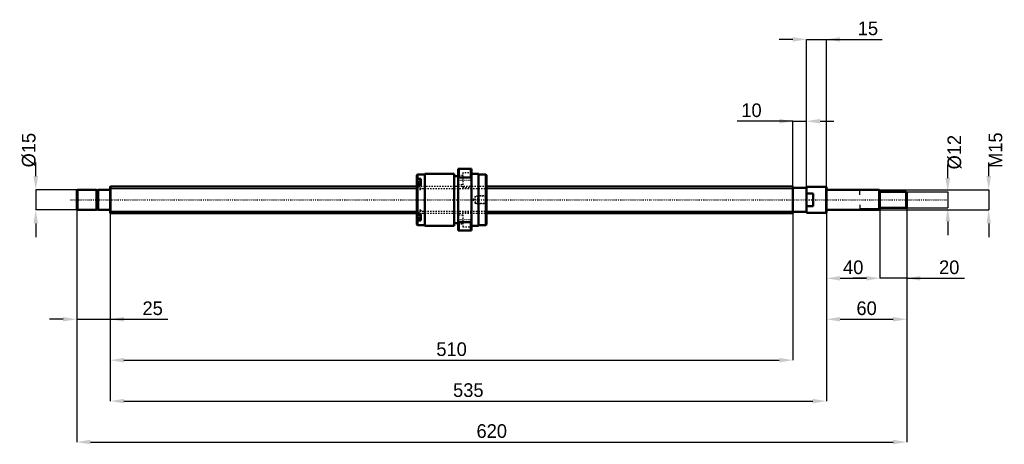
# Model space of a CAD drawing. Header units: millimetres. Extents: x -68 to 668, y -183 to 135.
import ezdxf

# ---------------------------------------------------------------- set-up
doc = ezdxf.new("R2010")
doc.units = ezdxf.units.MM
doc.linetypes.add('Center', pattern=[1.5, 0.45, -0.5, 0.05, -0.5])
doc.linetypes.add('Dashed', pattern=[2, 1, -1])
for name, color, linetype, lineweight in [('2d ConnectionPoints', 7, 'Continuous', 50), ('AM_0', 7, 'Continuous', 50), ('AM_4', 3, 'Continuous', 25), ('AM_5', 3, 'Continuous', 25), ('AM_7', 7, 'Center', 25), ('AM_9', 6, 'Dashed', 25)]:
    doc.layers.add(name, color=color, linetype=linetype, lineweight=lineweight)
doc.dimstyles.new('ISO-25', dxfattribs={"dimtxt": 2.5, "dimasz": 2.5, "dimexe": 1.25, "dimexo": 0.625, "dimtad": 1, "dimtxsty": 'Standard', "dimcen": 2.5, "dimadec": 0, "dimazin": 0, "dimtfac": 1, "dimtmove": 0, "dimatfit": 3, "dimfxl": 0, "dimarcsym": 0})

# ---------------------------------------------------------------- blocks, each defined once
blk = doc.blocks.new('1_BNK_2020_3_6G0_620LC5Y0_Nut_0_in_BNK2020_3_6G0_620LC5Y_2810__0')
at = {"layer": 'AM_0'}
for p, q in [((260, 23), (260, -23)), ((270, 23), (260, 23)), ((260.5, 23), (260.5, 16.73)), ((269.5, 23), (269.5, 16.73)), ((270, 23), (270, -23)), ((229.5, 19), (229, 18.5)), ((229, 18.5), (229, -10.58)), ((229, 15.18), (229.5, 15.54)), ((235, 19), (229.5, 19)), ((229.5, 19), (229.5, 15.54)), ((232, 15.54), (229.5, 15.54)), ((232, 15.54), (232, 10.94)), ((257, 19.5), (235, 19.5)), ((235, 19.5), (235, -19.5)), ((257, 19.5), (257, -19.5)), ((260, 17.55), (257, 17.55)), ((260, 15.6), (260.5, 16.73)), ((260.5, 16.73), (269.5, 16.73)), ((269.5, 16.73), (270, 15.6)), ((275, 19.5), (270, 19.5)), ((275, 19.5), (275, -19.5)), ((280.5, 19), (275, 19)), ((281, 18.5), (280.5, 19)), ((280.5, 19), (280.5, -19)), ((281, 18.5), (281, -18.5)), ((229.5, 10.94), (229, 10.58)), ((232, 13.71), (229.28, 13.71)), ((232, 10.94), (229.5, 10.94)), ((229.5, 10.94), (229.5, -10.94)), ((229, -10.58), (229.5, -10.94)), ((229, -10.59), (229, -18.5)), ((229.28, -13.71), (232, -13.71)), ((232, -10.94), (229.5, -10.94)), ((232, -10.94), (232, -15.54)), ((229.5, -15.54), (229, -15.18)), ((229, -18.5), (229.5, -19)), ((232, -15.54), (229.5, -15.54)), ((229.5, -15.54), (229.5, -19)), ((229.5, -19), (235, -19)), ((235, -19.5), (257, -19.5)), ((257, -17.55), (260, -17.55)), ((260.5, -16.73), (260, -15.6)), ((260.5, -16.73), (260.5, -23)), ((269.5, -16.73), (260.5, -16.73)), ((270, -15.6), (269.5, -16.73)), ((269.5, -16.73), (269.5, -23)), ((270, -19.5), (275, -19.5)), ((275, -19), (280.5, -19)), ((280.5, -19), (281, -18.5)), ((260, -23), (270, -23))]:
    blk.add_line(p, q, dxfattribs=at)
for centre, start, end in [((229.28, 13.44), 90, 180), ((229.28, -13.44), 180, 270)]:
    blk.add_arc(centre, 0.275, start, end, dxfattribs=at)
at = {"layer": 'AM_4'}
for p, q in [((229.28, 13.71), (229.28, 10.78)), ((229.28, -10.78), (229.28, -13.71))]:
    blk.add_line(p, q, dxfattribs=at)
at = {"layer": 'AM_5', "linetype": 'Dashed'}
for p, q in [((273.7, 2.59), (274.4, 3)), ((281, 3), (274.4, 3)), ((274.4, 3), (274.4, -3)), ((273.7, -2.59), (274.4, -3)), ((281, -3), (274.4, -3))]:
    blk.add_line(p, q, dxfattribs=at)
at = {"layer": 'AM_7'}
for p, q in [((259.5, 14.75), (270.5, 14.75)), ((228.85, 10.96), (232.15, 10.96)), ((228.85, -10.96), (232.15, -10.96)), ((259.5, -14.75), (270.5, -14.75))]:
    blk.add_line(p, q, dxfattribs=at)
at = {"layer": 'AM_9'}
for p, q in [((263.5, 18.05), (260, 18.05)), ((270, 20.25), (263.5, 20.25)), ((263.5, 20.25), (263.5, 9.25)), ((232, 13.26), (229, 13.26)), ((230.85, 12.35), (229, 12.35)), ((230.85, 11.98), (229, 11.98)), ((230.85, 11.33), (229, 11.33)), ((230.85, 10.59), (229, 10.59)), ((281, 10), (229, 10)), ((230.85, 9.94), (229, 9.94)), ((230.85, 9.57), (229, 9.57)), ((232, 8.66), (229, 8.66)), ((229, 7.71), (232, 7.71)), ((229.28, 10.78), (229.28, 8.21)), ((229.28, 8.21), (232, 8.21)), ((230.85, 12.35), (230.85, 9.57)), ((232, 10.94), (232, 7.71)), ((260, 11.45), (263.5, 11.45)), ((263.5, 9.25), (270, 9.25)), ((272.6, 2.59), (271.1, 0)), ((271.1, 0), (272.6, -2.59)), ((280.59, 2.59), (272.6, 2.59)), ((272.6, 2.59), (272.6, -2.59)), ((281, 3), (280.59, 2.59)), ((280.59, 2.59), (280.59, -2.59)), ((272.6, -2.59), (280.59, -2.59)), ((280.59, -2.59), (281, -3)), ((232, -7.71), (229, -7.71)), ((232, -8.66), (229, -8.66)), ((230.85, -9.57), (229, -9.57)), ((230.85, -9.94), (229, -9.94)), ((229, -10), (281, -10)), ((230.85, -10.59), (229, -10.59)), ((230.85, -11.33), (229, -11.33)), ((230.85, -11.98), (229, -11.98)), ((230.85, -12.35), (229, -12.35)), ((232, -13.26), (229, -13.26)), ((232, -8.21), (229.28, -8.21)), ((229.28, -8.21), (229.28, -10.78)), ((230.85, -9.57), (230.85, -12.35)), ((232, -7.71), (232, -10.94)), ((263.5, -11.45), (260, -11.45)), ((270, -9.25), (263.5, -9.25)), ((263.5, -9.25), (263.5, -20.25)), ((260, -18.05), (263.5, -18.05)), ((263.5, -20.25), (270, -20.25))]:
    blk.add_line(p, q, dxfattribs=at)
for centre, start, end in [((229.28, 8.49), 180, 270), ((229.28, -8.49), 90, 180)]:
    blk.add_arc(centre, 0.275, start, end, dxfattribs=at)
blk = doc.blocks.new('2_BNK_2020_3_6G0_620LC5Y_Shaft_0_in_BNK2020_3_6G0_620LC5Y_2810__0')
at = {"layer": 'AM_0'}
for p, q in [((-24.5, 7.5), (-25, 7)), ((-10.15, 7.5), (-24.5, 7.5)), ((-24.5, 7.5), (-24.5, -7.5)), ((-10.15, 7.5), (-10.15, -7.5)), ((-0.2, 7.5), (-9, 7.5)), ((-9, 7.5), (-9, -7.5)), ((0.3, 10), (0, 9.7)), ((0, 9.7), (0, -9.7)), ((229, 10), (0.3, 10)), ((0.3, 10), (0.3, -10)), ((510, 10), (281, 10)), ((510, 10), (510, -10)), ((520, 9), (510, 9)), ((520, 9.75), (520, -9.75)), ((534.7, 9.75), (520, 9.75)), ((535, 9.45), (534.7, 9.75)), ((534.7, 9.75), (534.7, -9.75)), ((535, 9.45), (535, -9.45)), ((574.5, 7.5), (535.2, 7.5)), ((575, 7), (574.5, 7.5)), ((574.5, 7.5), (574.5, -7.5)), ((-25, 7), (-25, -7)), ((-9, 7.15), (-10.15, 7.15)), ((525, 4.78), (520, 4.78)), ((525, 4.78), (525, -4.78)), ((575, 7), (575, -7)), ((594.5, 6), (575, 6)), ((595, 5.5), (594.5, 6)), ((594.5, 6), (594.5, -6)), ((595, 5.5), (595, -5.5)), ((-25, -7), (-24.5, -7.5)), ((-10.15, -7.15), (-9, -7.15)), ((520, -4.78), (525, -4.78)), ((574.5, -7.5), (575, -7)), ((575, -6), (594.5, -6)), ((594.5, -6), (595, -5.5)), ((-24.5, -7.5), (-10.15, -7.5)), ((-9, -7.5), (-0.2, -7.5)), ((0, -9.7), (0.3, -10)), ((0.3, -10), (229, -10)), ((281, -10), (510, -10)), ((510, -9), (520, -9)), ((520, -9.75), (534.7, -9.75)), ((534.7, -9.75), (535, -9.45)), ((535.2, -7.5), (574.5, -7.5))]:
    blk.add_line(p, q, dxfattribs=at)
for centre, start, end in [((-0.2, 7.7), 270, 360), ((535.2, 7.7), 180, 270), ((-0.2, -7.7), 0, 90), ((535.2, -7.7), 90, 180)]:
    blk.add_arc(centre, 0.2, start, end, dxfattribs=at)
at = {"layer": 'AM_4'}
for p, q in [((-0.2, 7.5), (-0.2, -7.5)), ((535.2, 7.5), (535.2, -7.5))]:
    blk.add_line(p, q, dxfattribs=at)
at = {"layer": 'AM_5'}
for p, q in [((0, 8.47), (229, 8.47)), ((281, 8.47), (510, 8.47)), ((510, 5), (510, 8.47)), ((575, 6.89), (560, 6.89)), ((560, 3.75), (560, 6.89)), ((510, -5), (510, -8.47)), ((560, -3.75), (560, -6.89)), ((575, -6.89), (560, -6.89)), ((0, -8.47), (229, -8.47)), ((281, -8.47), (510, -8.47))]:
    blk.add_line(p, q, dxfattribs=at)
at = {"layer": 'AM_5', "linetype": 'Dashed'}
for p, q in [((229, 8.47), (281, 8.47)), ((229, -8.47), (281, -8.47))]:
    blk.add_line(p, q, dxfattribs=at)
at = {"layer": 'AM_7'}
blk.add_line((-29.75, 0), (624.75, 0), dxfattribs=at)
at = {"layer": 'AM_9'}
for p, q in [((281, 10), (229, 10)), ((229, -10), (281, -10))]:
    blk.add_line(p, q, dxfattribs=at)
blk = doc.blocks.new('*D3')
at = {"layer": 'AM_5', "color": 0, "lineweight": -2}
for p, q in [((-25, -7), (-25, -89.3)), ((0, -9.7), (0, -89.3)), ((-35.2, -89.3), (-45.4, -89.3)), ((-25, -89.3), (0, -89.3)), ((0, -89.3), (43.03, -89.3)), ((10.2, -89.3), (20.4, -89.3))]:
    blk.add_line(p, q, dxfattribs=at)
at = {"layer": 'AM_5', "color": 0}
for points in [[(-35.2, -91), (-35.2, -87.6), (-25, -89.3)], [(10.2, -87.6), (10.2, -91), (0, -89.3)]]:
    blk.add_solid(points, dxfattribs=at)
at = {"layer": 'Defpoints', "color": 0}
for p in [(-25, -7), (0, -9.7), (0, -89.3)]:
    blk.add_point(p, dxfattribs=at)
at = {"layer": 'AM_5', "color": 0, "insert": (31.72, -81.14), "char_height": 10.2, "attachment_point": 5}
blk.add_mtext('25', dxfattribs=at)
blk = doc.blocks.new('*D4')
at = {"layer": 'AM_5', "color": 0, "lineweight": -2}
for p, q in [((575, -7), (575, -58.7)), ((595, -5.5), (595, -58.7)), ((564.8, -58.7), (554.6, -58.7)), ((595, -58.7), (575, -58.7)), ((595, -58.7), (638.03, -58.7)), ((605.2, -58.7), (615.4, -58.7))]:
    blk.add_line(p, q, dxfattribs=at)
at = {"layer": 'AM_5', "color": 0}
for points in [[(564.8, -60.4), (564.8, -57), (575, -58.7)], [(605.2, -57), (605.2, -60.4), (595, -58.7)]]:
    blk.add_solid(points, dxfattribs=at)
at = {"layer": 'Defpoints', "color": 0}
for p in [(575, -7), (595, -5.5), (575, -58.7)]:
    blk.add_point(p, dxfattribs=at)
at = {"layer": 'AM_5', "color": 0, "insert": (626.72, -50.54), "char_height": 10.2, "attachment_point": 5}
blk.add_mtext('20', dxfattribs=at)
blk = doc.blocks.new('*D5')
at = {"layer": 'AM_5', "color": 0, "lineweight": -2}
for p, q in [((575, -7), (575, -58.7)), ((535, -9.45), (535, -58.7)), ((545.2, -58.7), (564.8, -58.7))]:
    blk.add_line(p, q, dxfattribs=at)
at = {"layer": 'AM_5', "color": 0}
for points in [[(545.2, -57), (545.2, -60.4), (535, -58.7)], [(564.8, -60.4), (564.8, -57), (575, -58.7)]]:
    blk.add_solid(points, dxfattribs=at)
at = {"layer": 'Defpoints', "color": 0}
for p in [(575, -7), (535, -9.45), (575, -58.7)]:
    blk.add_point(p, dxfattribs=at)
at = {"layer": 'AM_5', "color": 0, "insert": (555, -50.54), "char_height": 10.2, "attachment_point": 5}
blk.add_mtext('40', dxfattribs=at)
blk = doc.blocks.new('*D6')
at = {"layer": 'AM_5', "color": 0, "lineweight": -2}
for p, q in [((595, -5.5), (595, -89.3)), ((535, -9.45), (535, -89.3)), ((545.2, -89.3), (584.8, -89.3))]:
    blk.add_line(p, q, dxfattribs=at)
at = {"layer": 'AM_5', "color": 0}
for points in [[(545.2, -87.6), (545.2, -91), (535, -89.3)], [(584.8, -91), (584.8, -87.6), (595, -89.3)]]:
    blk.add_solid(points, dxfattribs=at)
at = {"layer": 'Defpoints', "color": 0}
for p in [(595, -5.5), (535, -9.45), (595, -89.3)]:
    blk.add_point(p, dxfattribs=at)
at = {"layer": 'AM_5', "color": 0, "insert": (565, -81.14), "char_height": 10.2, "attachment_point": 5}
blk.add_mtext('60', dxfattribs=at)
blk = doc.blocks.new('*D7')
at = {"layer": 'AM_5', "color": 0, "lineweight": -2}
for p, q in [((509.8, 119.9), (499.6, 119.9)), ((520, -9.75), (520, 119.9)), ((520, 119.9), (535, 119.9)), ((535, -9.45), (535, 119.9)), ((535, 119.9), (576.58, 119.9)), ((545.2, 119.9), (555.4, 119.9))]:
    blk.add_line(p, q, dxfattribs=at)
at = {"layer": 'AM_5', "color": 0}
for points in [[(509.8, 118.2), (509.8, 121.6), (520, 119.9)], [(545.2, 121.6), (545.2, 118.2), (535, 119.9)]]:
    blk.add_solid(points, dxfattribs=at)
at = {"layer": 'Defpoints', "color": 0}
for p in [(535, 119.9), (520, -9.75), (535, -9.45)]:
    blk.add_point(p, dxfattribs=at)
at = {"layer": 'AM_5', "color": 0, "insert": (565.99, 128.06), "char_height": 10.2, "attachment_point": 5}
blk.add_mtext('15', dxfattribs=at)
blk = doc.blocks.new('*D8')
at = {"layer": 'AM_5', "color": 0, "lineweight": -2}
for p, q in [((510, 58.7), (468.42, 58.7)), ((499.8, 58.7), (489.6, 58.7)), ((510, -8.47), (510, 58.7)), ((510, 58.7), (520, 58.7)), ((520, -9.75), (520, 58.7)), ((530.2, 58.7), (540.4, 58.7))]:
    blk.add_line(p, q, dxfattribs=at)
at = {"layer": 'AM_5', "color": 0}
for points in [[(499.8, 57), (499.8, 60.4), (510, 58.7)], [(530.2, 60.4), (530.2, 57), (520, 58.7)]]:
    blk.add_solid(points, dxfattribs=at)
at = {"layer": 'Defpoints', "color": 0}
for p in [(520, 58.7), (510, -8.47), (520, -9.75)]:
    blk.add_point(p, dxfattribs=at)
at = {"layer": 'AM_5', "color": 0, "insert": (479.01, 66.86), "char_height": 10.2, "attachment_point": 5}
blk.add_mtext('10', dxfattribs=at)
blk = doc.blocks.new('*D9')
at = {"layer": 'AM_5', "color": 0, "lineweight": -2}
for p, q in [((0, -9.7), (0, -119.9)), ((510, -8.4665), (510, -119.9)), ((10.2, -119.9), (499.8, -119.9))]:
    blk.add_line(p, q, dxfattribs=at)
at = {"layer": 'AM_5', "color": 0}
for points in [[(10.2, -118.2), (10.2, -121.6), (0, -119.9)], [(499.8, -121.6), (499.8, -118.2), (510, -119.9)]]:
    blk.add_solid(points, dxfattribs=at)
at = {"layer": 'Defpoints', "color": 0}
for p in [(0, -9.7), (510, -8.4665), (510, -119.9)]:
    blk.add_point(p, dxfattribs=at)
at = {"layer": 'AM_5', "color": 0, "insert": (255, -111.74), "char_height": 10.2, "attachment_point": 5}
blk.add_mtext('510', dxfattribs=at)
blk = doc.blocks.new('*D10')
at = {"layer": 'AM_5', "color": 0, "lineweight": -2}
for p, q in [((0, -9.7), (0, -150.5)), ((535, -9.45), (535, -150.5)), ((10.2, -150.5), (524.8, -150.5))]:
    blk.add_line(p, q, dxfattribs=at)
at = {"layer": 'AM_5', "color": 0}
for points in [[(10.2, -148.8), (10.2, -152.2), (0, -150.5)], [(524.8, -152.2), (524.8, -148.8), (535, -150.5)]]:
    blk.add_solid(points, dxfattribs=at)
at = {"layer": 'Defpoints', "color": 0}
for p in [(0, -9.7), (535, -9.45), (535, -150.5)]:
    blk.add_point(p, dxfattribs=at)
at = {"layer": 'AM_5', "color": 0, "insert": (267.5, -142.34), "char_height": 10.2, "attachment_point": 5}
blk.add_mtext('535', dxfattribs=at)
blk = doc.blocks.new('*D11')
at = {"layer": 'AM_5', "color": 0, "lineweight": -2}
for p, q in [((-25, -7), (-25, -181.1)), ((595, -5.5), (595, -181.1)), ((-14.8, -181.1), (584.8, -181.1))]:
    blk.add_line(p, q, dxfattribs=at)
at = {"layer": 'AM_5', "color": 0}
for points in [[(-14.8, -179.4), (-14.8, -182.8), (-25, -181.1)], [(584.8, -182.8), (584.8, -179.4), (595, -181.1)]]:
    blk.add_solid(points, dxfattribs=at)
at = {"layer": 'Defpoints', "color": 0}
for p in [(-25, -7), (595, -5.5), (595, -181.1)]:
    blk.add_point(p, dxfattribs=at)
at = {"layer": 'AM_5', "color": 0, "insert": (285, -172.94), "char_height": 10.2, "attachment_point": 5}
blk.add_mtext('620', dxfattribs=at)
blk = doc.blocks.new('*D12')
at = {"layer": 'AM_5', "color": 0, "lineweight": -2}
for p, q in [((-55.6, 17.7), (-55.6, 27.9)), ((-24.5, 7.5), (-55.6, 7.5)), ((-55.6, 7.5), (-55.6, -7.5)), ((-24.5, -7.5), (-55.6, -7.5)), ((-55.6, -17.7), (-55.6, -27.9))]:
    blk.add_line(p, q, dxfattribs=at)
at = {"layer": 'AM_5', "color": 0}
for points in [[(-57.3, 17.7), (-53.9, 17.7), (-55.6, 7.5)], [(-53.9, -17.7), (-57.3, -17.7), (-55.6, -7.5)]]:
    blk.add_solid(points, dxfattribs=at)
at = {"layer": 'Defpoints', "color": 0}
for p in [(-24.5, 7.5), (-55.6, -7.5), (-24.5, -7.5)]:
    blk.add_point(p, dxfattribs=at)
at = {"layer": 'AM_5', "color": 0, "insert": (-60.7, 37.08), "char_height": 10.2, "attachment_point": 5, "rotation": 90}
blk.add_mtext('Ø15', dxfattribs=at)
blk = doc.blocks.new('*D13')
at = {"layer": 'AM_5', "color": 0, "lineweight": -2}
for p, q in [((625.6, 16.2), (625.6, 26.4)), ((594.5, 6), (625.6, 6)), ((625.6, 6), (625.6, -6)), ((594.5, -6), (625.6, -6)), ((625.6, -16.2), (625.6, -26.4))]:
    blk.add_line(p, q, dxfattribs=at)
at = {"layer": 'AM_5', "color": 0}
for points in [[(623.9, 16.2), (627.3, 16.2), (625.6, 6)], [(627.3, -16.2), (623.9, -16.2), (625.6, -6)]]:
    blk.add_solid(points, dxfattribs=at)
at = {"layer": 'Defpoints', "color": 0}
for p in [(594.5, 6), (594.5, -6), (625.6, -6)]:
    blk.add_point(p, dxfattribs=at)
at = {"layer": 'AM_5', "color": 0, "insert": (630.7, 35.58), "char_height": 10.2, "attachment_point": 5, "rotation": 90}
blk.add_mtext('Ø12', dxfattribs=at)
blk = doc.blocks.new('*D14')
at = {"layer": 'AM_5', "color": 0, "lineweight": -2}
for p, q in [((656.2, 17.7), (656.2, 27.9)), ((574.5, 7.5), (656.2, 7.5)), ((656.2, 7.5), (656.2, -7.5)), ((574.5, -7.5), (656.2, -7.5)), ((656.2, -17.7), (656.2, -27.9))]:
    blk.add_line(p, q, dxfattribs=at)
at = {"layer": 'AM_5', "color": 0}
for points in [[(654.5, 17.7), (657.9, 17.7), (656.2, 7.5)], [(657.9, -17.7), (654.5, -17.7), (656.2, -7.5)]]:
    blk.add_solid(points, dxfattribs=at)
at = {"layer": 'Defpoints', "color": 0}
for p in [(574.5, 7.5), (574.5, -7.5), (656.2, -7.5)]:
    blk.add_point(p, dxfattribs=at)
at = {"layer": 'AM_5', "color": 0, "insert": (661.3, 37.08), "char_height": 10.2, "attachment_point": 5, "rotation": 90}
blk.add_mtext('M15', dxfattribs=at)

msp = doc.modelspace()

# ---------------------------------------------------------------- linework, layer by layer
at = {"layer": '2d ConnectionPoints'}
for p in [(0, 0), (525, 0)]:
    msp.add_point(p, dxfattribs=at)

# ---------------------------------------------------------------- block references
for name in ['1_BNK_2020_3_6G0_620LC5Y0_Nut_0_in_BNK2020_3_6G0_620LC5Y_2810__0', '2_BNK_2020_3_6G0_620LC5Y_Shaft_0_in_BNK2020_3_6G0_620LC5Y_2810__0']:
    msp.add_blockref(name, (0, 0))

# ---------------------------------------------------------------- dimensions: what is measured, and where the dimension line sits
at = {"layer": 'AM_5'}
for base, p1, p2, text, picture, middle in [((535, 119.9), (520, -9.75), (535, -9.45), '15', '*D7', (565.9886, 119.9)), ((520, 58.7), (510, -8.4665), (520, -9.75), '10', '*D8', (479.0114, 58.7)), ((0, -89.3), (-25, -7), (0, -9.7), '25', '*D3', (31.7171, -89.3)), ((595, -181.1), (-25, -7), (595, -5.5), '620', '*D11', (285, -181.1)), ((595, -89.3), (535, -9.45), (595, -5.5), '60', '*D6', (565, -89.3)), ((575, -58.7), (535, -9.45), (575, -7), '40', '*D5', (555, -58.7)), ((575, -58.7), (595, -5.5), (575, -7), '20', '*D4', (626.7171, -58.7)), ((510, -119.9), (0, -9.7), (510, -8.4665), '510', '*D9', (255, -119.9)), ((535, -150.5), (0, -9.7), (535, -9.45), '535', '*D10', (267.5, -150.5))]:
    dim = msp.add_linear_dim(base=base, p1=p1, p2=p2, text=text, dimstyle='ISO-25', override={"dimtxt": 10.2, "dimasz": 10.2, "dimexe": 0, "dimexo": 0, "dimgap": 3.06}, dxfattribs=at)
    dim.commit()
    dim.dimension.update_dxf_attribs({"geometry": picture, "text_midpoint": middle, "dimtype": 160})
for base, p1, p2, text, picture, middle in [((-55.6, -7.5), (-24.5, 7.5), (-24.5, -7.5), 'Ø15', '*D12', (-60.7, 37.08)), ((656.2, -7.5), (574.5, 7.5), (574.5, -7.5), 'M15', '*D14', (661.3, 37.08)), ((625.6, -6), (594.5, 6), (594.5, -6), 'Ø12', '*D13', (630.7, 35.58))]:
    dim = msp.add_linear_dim(base=base, p1=p1, p2=p2, angle=90, text=text, dimstyle='ISO-25', override={"dimtxt": 10.2, "dimasz": 10.2, "dimexe": 0, "dimexo": 0, "dimgap": 3.06}, dxfattribs=at)
    dim.commit()
    dim.dimension.update_dxf_attribs({"geometry": picture, "text_midpoint": middle, "dimtype": 160, "text_rotation": 90})

doc.saveas('drawing.dxf')
